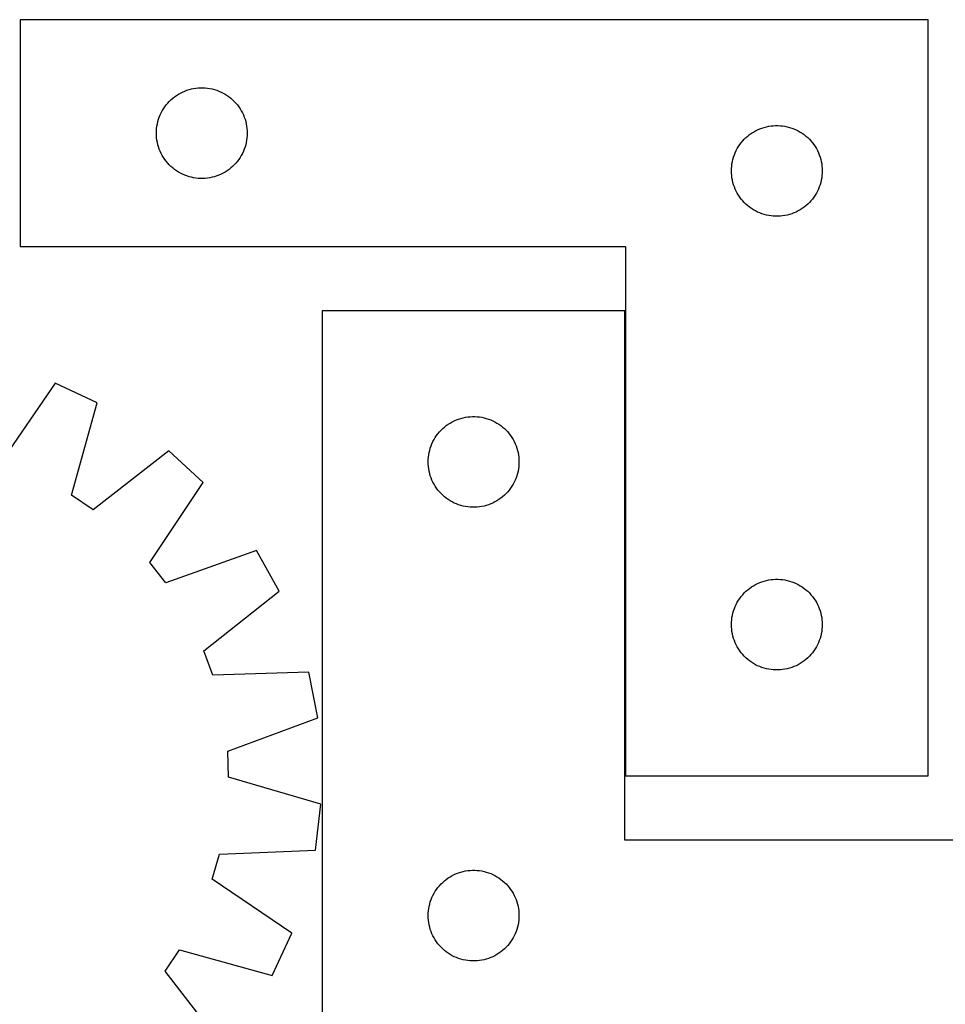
# Model space of a CAD drawing. Header units: millimetres. Extents: x 7 to 1493, y 7 to 2993.
# Tile 7 of 14: x 297 to 603, y 2417 to 2742. Entities that reach past the tile are written whole.
import ezdxf

# ---------------------------------------------------------------- set-up
doc = ezdxf.new("R2010")
doc.units = ezdxf.units.MM
doc.layers.add('COMMON', color=5, linetype='CONTINUOUS', true_color=0x0000ff)
doc.layers.add('CUT', color=7, linetype='CONTINUOUS', true_color=0x000000)

msp = doc.modelspace()

# ---------------------------------------------------------------- linework, layer by layer
at = {"layer": 'COMMON'}
msp.add_line((497.352441, 2646.064759), (497.352441, 2492.274914), dxfattribs=at)
at = {"layer": 'CUT'}
for p, q in [((597.452442, 2742.274914), (297.452442, 2742.274914)), ((297.452442, 2742.274914), (297.452442, 2667.274914)), ((597.452442, 2492.274914), (597.452442, 2742.274914)), ((350.40279, 2718.015096), (351.093726, 2718.360448)), ((351.093726, 2718.360448), (351.801523, 2718.669774)), ((351.801523, 2718.669774), (352.524306, 2718.942253)), ((352.524306, 2718.942253), (353.260157, 2719.177162)), ((353.260157, 2719.177162), (354.007125, 2719.37388)), ((354.007125, 2719.37388), (354.76323, 2719.531884)), ((354.76323, 2719.531884), (355.526466, 2719.650754)), ((355.526466, 2719.650754), (356.29481, 2719.730177)), ((356.29481, 2719.730177), (357.066223, 2719.769941)), ((357.066223, 2719.769941), (357.83866, 2719.769941)), ((357.83866, 2719.769941), (358.610073, 2719.730177)), ((358.610073, 2719.730177), (359.378417, 2719.650754)), ((359.378417, 2719.650754), (360.141653, 2719.531884)), ((360.141653, 2719.531884), (360.897758, 2719.37388)), ((360.897758, 2719.37388), (361.644726, 2719.177162)), ((361.644726, 2719.177162), (362.380577, 2718.942253)), ((362.380577, 2718.942253), (363.10336, 2718.669774)), ((363.10336, 2718.669774), (363.811157, 2718.360448)), ((363.811157, 2718.360448), (364.502093, 2718.015096)), ((346.185463, 2714.677196), (346.710159, 2715.244077)), ((346.710159, 2715.244077), (347.263341, 2715.783195)), ((347.263341, 2715.783195), (347.843544, 2716.293121)), ((347.843544, 2716.293121), (348.449227, 2716.772503)), ((348.449227, 2716.772503), (349.078786, 2717.220069)), ((349.078786, 2717.220069), (349.730549, 2717.634634)), ((349.730549, 2717.634634), (350.40279, 2718.015096)), ((364.502093, 2718.015096), (365.174334, 2717.634634)), ((365.174334, 2717.634634), (365.826097, 2717.220069)), ((365.826097, 2717.220069), (366.455656, 2716.772503)), ((366.455656, 2716.772503), (367.061339, 2716.293121)), ((367.061339, 2716.293121), (367.641542, 2715.783195)), ((367.641542, 2715.783195), (368.194724, 2715.244077)), ((368.194724, 2715.244077), (368.71942, 2714.677196)), ((344.035135, 2711.481321), (344.398163, 2712.163135)), ((344.398163, 2712.163135), (344.795808, 2712.825357)), ((344.795808, 2712.825357), (345.227016, 2713.466231)), ((345.227016, 2713.466231), (345.690644, 2714.084056)), ((345.690644, 2714.084056), (346.185463, 2714.677196)), ((368.71942, 2714.677196), (369.214239, 2714.084056)), ((369.214239, 2714.084056), (369.677867, 2713.466231)), ((369.677867, 2713.466231), (370.109075, 2712.825357)), ((370.109075, 2712.825357), (370.50672, 2712.163135)), ((370.50672, 2712.163135), (370.869748, 2711.481321)), ((342.769606, 2707.843195), (342.947026, 2708.594981)), ((342.947026, 2708.594981), (343.162911, 2709.336637)), ((343.162911, 2709.336637), (343.416689, 2710.066196)), ((343.416689, 2710.066196), (343.707688, 2710.781723)), ((343.707688, 2710.781723), (344.035135, 2711.481321)), ((370.869748, 2711.481321), (371.197195, 2710.781723)), ((371.197195, 2710.781723), (371.488194, 2710.066196)), ((371.488194, 2710.066196), (371.741972, 2709.336637)), ((371.741972, 2709.336637), (371.957857, 2708.594981)), ((371.957857, 2708.594981), (372.135277, 2707.843195)), ((342.452442, 2704.774914), (342.47233, 2705.547096)), ((342.47233, 2705.547096), (342.531943, 2706.317229)), ((342.531943, 2706.317229), (342.631123, 2707.083273)), ((342.631123, 2707.083273), (342.769606, 2707.843195)), ((372.135277, 2707.843195), (372.27376, 2707.083273)), ((372.27376, 2707.083273), (372.37294, 2706.317229)), ((372.37294, 2706.317229), (372.432553, 2705.547096)), ((372.432553, 2705.547096), (372.452442, 2704.774914)), ((539.078786, 2704.720069), (539.730549, 2705.134634)), ((539.730549, 2705.134634), (540.40279, 2705.515096)), ((540.40279, 2705.515096), (541.093726, 2705.860448)), ((541.093726, 2705.860448), (541.801523, 2706.169774)), ((541.801523, 2706.169774), (542.524306, 2706.442253)), ((542.524306, 2706.442253), (543.260157, 2706.677162)), ((543.260157, 2706.677162), (544.007125, 2706.87388)), ((544.007125, 2706.87388), (544.76323, 2707.031884)), ((544.76323, 2707.031884), (545.526466, 2707.150754)), ((545.526466, 2707.150754), (546.29481, 2707.230177)), ((546.29481, 2707.230177), (547.066223, 2707.269941)), ((547.066223, 2707.269941), (547.83866, 2707.269941)), ((547.83866, 2707.269941), (548.610073, 2707.230177)), ((548.610073, 2707.230177), (549.378417, 2707.150754)), ((549.378417, 2707.150754), (550.141653, 2707.031884)), ((550.141653, 2707.031884), (550.897758, 2706.87388)), ((550.897758, 2706.87388), (551.644726, 2706.677162)), ((551.644726, 2706.677162), (552.380577, 2706.442253)), ((552.380577, 2706.442253), (553.10336, 2706.169774)), ((553.10336, 2706.169774), (553.811157, 2705.860448)), ((553.811157, 2705.860448), (554.502093, 2705.515096)), ((554.502093, 2705.515096), (555.174334, 2705.134634)), ((555.174334, 2705.134634), (555.826097, 2704.720069)), ((342.47233, 2704.002733), (342.452442, 2704.774914)), ((342.531943, 2703.232599), (342.47233, 2704.002733)), ((342.631123, 2702.466556), (342.531943, 2703.232599)), ((342.769606, 2701.706633), (342.631123, 2702.466556)), ((372.27376, 2702.466556), (372.135277, 2701.706633)), ((372.37294, 2703.232599), (372.27376, 2702.466556)), ((372.432553, 2704.002733), (372.37294, 2703.232599)), ((372.452442, 2704.774914), (372.432553, 2704.002733)), ((535.690644, 2701.584056), (536.185463, 2702.177196)), ((536.185463, 2702.177196), (536.710159, 2702.744077)), ((536.710159, 2702.744077), (537.263341, 2703.283195)), ((537.263341, 2703.283195), (537.843544, 2703.793121)), ((537.843544, 2703.793121), (538.449227, 2704.272503)), ((538.449227, 2704.272503), (539.078786, 2704.720069)), ((555.826097, 2704.720069), (556.455656, 2704.272503)), ((556.455656, 2704.272503), (557.061339, 2703.793121)), ((557.061339, 2703.793121), (557.641542, 2703.283195)), ((557.641542, 2703.283195), (558.194724, 2702.744077)), ((558.194724, 2702.744077), (558.71942, 2702.177196)), ((558.71942, 2702.177196), (559.214239, 2701.584056)), ((342.947026, 2700.954847), (342.769606, 2701.706633)), ((343.162911, 2700.213192), (342.947026, 2700.954847)), ((343.416689, 2699.483633), (343.162911, 2700.213192)), ((343.707688, 2698.768106), (343.416689, 2699.483633)), ((344.035135, 2698.068507), (343.707688, 2698.768106)), ((371.197195, 2698.768106), (370.869748, 2698.068507)), ((371.488194, 2699.483633), (371.197195, 2698.768106)), ((371.741972, 2700.213192), (371.488194, 2699.483633)), ((371.957857, 2700.954847), (371.741972, 2700.213192)), ((372.135277, 2701.706633), (371.957857, 2700.954847)), ((533.707688, 2698.281723), (534.035135, 2698.981321)), ((534.035135, 2698.981321), (534.398163, 2699.663135)), ((534.398163, 2699.663135), (534.795808, 2700.325357)), ((534.795808, 2700.325357), (535.227016, 2700.966231)), ((535.227016, 2700.966231), (535.690644, 2701.584056)), ((559.214239, 2701.584056), (559.677867, 2700.966231)), ((559.677867, 2700.966231), (560.109075, 2700.325357)), ((560.109075, 2700.325357), (560.50672, 2699.663135)), ((560.50672, 2699.663135), (560.869748, 2698.981321)), ((560.869748, 2698.981321), (561.197195, 2698.281723)), ((344.398163, 2697.386693), (344.035135, 2698.068507)), ((344.795808, 2696.724471), (344.398163, 2697.386693)), ((345.227016, 2696.083598), (344.795808, 2696.724471)), ((345.690644, 2695.465772), (345.227016, 2696.083598)), ((346.185463, 2694.872632), (345.690644, 2695.465772)), ((369.214239, 2695.465772), (368.71942, 2694.872632)), ((369.677867, 2696.083598), (369.214239, 2695.465772)), ((370.109075, 2696.724471), (369.677867, 2696.083598)), ((370.50672, 2697.386693), (370.109075, 2696.724471)), ((370.869748, 2698.068507), (370.50672, 2697.386693)), ((532.769606, 2695.343195), (532.947026, 2696.094981)), ((532.947026, 2696.094981), (533.162911, 2696.836637)), ((533.162911, 2696.836637), (533.416689, 2697.566196)), ((533.416689, 2697.566196), (533.707688, 2698.281723)), ((561.197195, 2698.281723), (561.488194, 2697.566196)), ((561.488194, 2697.566196), (561.741972, 2696.836637)), ((561.741972, 2696.836637), (561.957857, 2696.094981)), ((561.957857, 2696.094981), (562.135277, 2695.343195)), ((346.710159, 2694.305752), (346.185463, 2694.872632)), ((347.263341, 2693.766634), (346.710159, 2694.305752)), ((347.843544, 2693.256708), (347.263341, 2693.766634)), ((348.449227, 2692.777326), (347.843544, 2693.256708)), ((349.078786, 2692.329759), (348.449227, 2692.777326)), ((349.730549, 2691.915195), (349.078786, 2692.329759)), ((365.826097, 2692.329759), (365.174334, 2691.915195)), ((366.455656, 2692.777326), (365.826097, 2692.329759)), ((367.061339, 2693.256708), (366.455656, 2692.777326)), ((367.641542, 2693.766634), (367.061339, 2693.256708)), ((368.194724, 2694.305752), (367.641542, 2693.766634)), ((368.71942, 2694.872632), (368.194724, 2694.305752)), ((532.452442, 2692.274914), (532.47233, 2693.047096)), ((532.47233, 2691.502733), (532.452442, 2692.274914)), ((532.47233, 2693.047096), (532.531943, 2693.817229)), ((532.531943, 2693.817229), (532.631123, 2694.583273)), ((532.631123, 2694.583273), (532.769606, 2695.343195)), ((562.135277, 2695.343195), (562.27376, 2694.583273)), ((562.27376, 2694.583273), (562.37294, 2693.817229)), ((562.37294, 2693.817229), (562.432553, 2693.047096)), ((562.432553, 2693.047096), (562.452442, 2692.274914)), ((562.452442, 2692.274914), (562.432553, 2691.502733)), ((350.40279, 2691.534732), (349.730549, 2691.915195)), ((351.093726, 2691.18938), (350.40279, 2691.534732)), ((351.801523, 2690.880055), (351.093726, 2691.18938)), ((352.524306, 2690.607576), (351.801523, 2690.880055)), ((353.260157, 2690.372666), (352.524306, 2690.607576)), ((354.007125, 2690.175949), (353.260157, 2690.372666)), ((354.76323, 2690.017945), (354.007125, 2690.175949)), ((355.526466, 2689.899074), (354.76323, 2690.017945)), ((356.29481, 2689.819651), (355.526466, 2689.899074)), ((357.066223, 2689.779887), (356.29481, 2689.819651)), ((357.83866, 2689.779887), (357.066223, 2689.779887)), ((358.610073, 2689.819651), (357.83866, 2689.779887)), ((359.378417, 2689.899074), (358.610073, 2689.819651)), ((360.141653, 2690.017945), (359.378417, 2689.899074)), ((360.897758, 2690.175949), (360.141653, 2690.017945)), ((361.644726, 2690.372666), (360.897758, 2690.175949)), ((362.380577, 2690.607576), (361.644726, 2690.372666)), ((363.10336, 2690.880055), (362.380577, 2690.607576)), ((363.811157, 2691.18938), (363.10336, 2690.880055)), ((364.502093, 2691.534732), (363.811157, 2691.18938)), ((365.174334, 2691.915195), (364.502093, 2691.534732)), ((532.531943, 2690.732599), (532.47233, 2691.502733)), ((532.631123, 2689.966556), (532.531943, 2690.732599)), ((532.769606, 2689.206633), (532.631123, 2689.966556)), ((532.947026, 2688.454847), (532.769606, 2689.206633)), ((562.135277, 2689.206633), (561.957857, 2688.454847)), ((562.27376, 2689.966556), (562.135277, 2689.206633)), ((562.37294, 2690.732599), (562.27376, 2689.966556)), ((562.432553, 2691.502733), (562.37294, 2690.732599)), ((533.162911, 2687.713192), (532.947026, 2688.454847)), ((533.416689, 2686.983633), (533.162911, 2687.713192)), ((533.707688, 2686.268106), (533.416689, 2686.983633)), ((534.035135, 2685.568507), (533.707688, 2686.268106)), ((561.197195, 2686.268106), (560.869748, 2685.568507)), ((561.488194, 2686.983633), (561.197195, 2686.268106)), ((561.741972, 2687.713192), (561.488194, 2686.983633)), ((561.957857, 2688.454847), (561.741972, 2687.713192)), ((534.398163, 2684.886693), (534.035135, 2685.568507)), ((534.795808, 2684.224471), (534.398163, 2684.886693)), ((535.227016, 2683.583598), (534.795808, 2684.224471)), ((535.690644, 2682.965772), (535.227016, 2683.583598)), ((536.185463, 2682.372632), (535.690644, 2682.965772)), ((536.710159, 2681.805752), (536.185463, 2682.372632)), ((558.71942, 2682.372632), (558.194724, 2681.805752)), ((559.214239, 2682.965772), (558.71942, 2682.372632)), ((559.677867, 2683.583598), (559.214239, 2682.965772)), ((560.109075, 2684.224471), (559.677867, 2683.583598)), ((560.50672, 2684.886693), (560.109075, 2684.224471)), ((560.869748, 2685.568507), (560.50672, 2684.886693)), ((537.263341, 2681.266634), (536.710159, 2681.805752)), ((537.843544, 2680.756708), (537.263341, 2681.266634)), ((538.449227, 2680.277326), (537.843544, 2680.756708)), ((539.078786, 2679.829759), (538.449227, 2680.277326)), ((539.730549, 2679.415195), (539.078786, 2679.829759)), ((540.40279, 2679.034732), (539.730549, 2679.415195)), ((555.174334, 2679.415195), (554.502093, 2679.034732)), ((555.826097, 2679.829759), (555.174334, 2679.415195)), ((556.455656, 2680.277326), (555.826097, 2679.829759)), ((557.061339, 2680.756708), (556.455656, 2680.277326)), ((557.641542, 2681.266634), (557.061339, 2680.756708)), ((558.194724, 2681.805752), (557.641542, 2681.266634)), ((541.093726, 2678.68938), (540.40279, 2679.034732)), ((541.801523, 2678.380055), (541.093726, 2678.68938)), ((542.524306, 2678.107576), (541.801523, 2678.380055)), ((543.260157, 2677.872666), (542.524306, 2678.107576)), ((544.007125, 2677.675949), (543.260157, 2677.872666)), ((544.76323, 2677.517945), (544.007125, 2677.675949)), ((545.526466, 2677.399074), (544.76323, 2677.517945)), ((546.29481, 2677.319651), (545.526466, 2677.399074)), ((547.066223, 2677.279887), (546.29481, 2677.319651)), ((547.83866, 2677.279887), (547.066223, 2677.279887)), ((548.610073, 2677.319651), (547.83866, 2677.279887)), ((549.378417, 2677.399074), (548.610073, 2677.319651)), ((550.141653, 2677.517945), (549.378417, 2677.399074)), ((550.897758, 2677.675949), (550.141653, 2677.517945)), ((551.644726, 2677.872666), (550.897758, 2677.675949)), ((552.380577, 2678.107576), (551.644726, 2677.872666)), ((553.10336, 2678.380055), (552.380577, 2678.107576)), ((553.811157, 2678.68938), (553.10336, 2678.380055)), ((554.502093, 2679.034732), (553.811157, 2678.68938)), ((297.452442, 2667.274914), (497.452442, 2667.274914)), ((497.452442, 2667.274914), (497.452442, 2492.274914)), ((497.252441, 2646.064759), (397.252441, 2646.064759)), ((397.252441, 2646.064759), (397.252441, 2396.064759)), ((497.252441, 2471.064759), (497.252441, 2646.064759)), ((308.956099, 2622.117872), (291.104056, 2595.844705)), ((322.914282, 2615.644877), (308.956099, 2622.117872)), ((314.391962, 2585.045125), (322.914282, 2615.644877)), ((443.807124, 2610.663725), (444.563229, 2610.821728)), ((444.563229, 2610.821728), (445.326465, 2610.940599)), ((445.326465, 2610.940599), (446.094809, 2611.020022)), ((446.094809, 2611.020022), (446.866222, 2611.059786)), ((446.866222, 2611.059786), (447.638659, 2611.059786)), ((447.638659, 2611.059786), (448.410072, 2611.020022)), ((448.410072, 2611.020022), (449.178416, 2610.940599)), ((449.178416, 2610.940599), (449.941652, 2610.821728)), ((449.941652, 2610.821728), (450.697757, 2610.663725)), ((437.06334, 2607.07304), (437.643543, 2607.582966)), ((437.643543, 2607.582966), (438.249226, 2608.062348)), ((438.249226, 2608.062348), (438.878785, 2608.509914)), ((438.878785, 2608.509914), (439.530548, 2608.924478)), ((439.530548, 2608.924478), (440.202789, 2609.304941)), ((440.202789, 2609.304941), (440.893725, 2609.650293)), ((440.893725, 2609.650293), (441.601522, 2609.959619)), ((441.601522, 2609.959619), (442.324305, 2610.232097)), ((442.324305, 2610.232097), (443.060156, 2610.467007)), ((443.060156, 2610.467007), (443.807124, 2610.663725)), ((450.697757, 2610.663725), (451.444725, 2610.467007)), ((451.444725, 2610.467007), (452.180576, 2610.232097)), ((452.180576, 2610.232097), (452.903359, 2609.959619)), ((452.903359, 2609.959619), (453.611156, 2609.650293)), ((453.611156, 2609.650293), (454.302092, 2609.304941)), ((454.302092, 2609.304941), (454.974333, 2608.924478)), ((454.974333, 2608.924478), (455.626096, 2608.509914)), ((455.626096, 2608.509914), (456.255655, 2608.062348)), ((456.255655, 2608.062348), (456.861338, 2607.582966)), ((456.861338, 2607.582966), (457.441541, 2607.07304)), ((434.595807, 2604.115202), (435.027015, 2604.756075)), ((435.027015, 2604.756075), (435.490643, 2605.373901)), ((435.490643, 2605.373901), (435.985462, 2605.967041)), ((435.985462, 2605.967041), (436.510158, 2606.533921)), ((436.510158, 2606.533921), (437.06334, 2607.07304)), ((457.441541, 2607.07304), (457.994723, 2606.533921)), ((457.994723, 2606.533921), (458.519419, 2605.967041)), ((458.519419, 2605.967041), (459.014238, 2605.373901)), ((459.014238, 2605.373901), (459.477866, 2604.756075)), ((459.477866, 2604.756075), (459.909074, 2604.115202)), ((432.96291, 2600.626482), (433.216688, 2601.35604)), ((433.216688, 2601.35604), (433.507687, 2602.071568)), ((433.507687, 2602.071568), (433.835134, 2602.771166)), ((433.835134, 2602.771166), (434.198162, 2603.45298)), ((434.198162, 2603.45298), (434.595807, 2604.115202)), ((459.909074, 2604.115202), (460.306719, 2603.45298)), ((460.306719, 2603.45298), (460.669747, 2602.771166)), ((460.669747, 2602.771166), (460.997194, 2602.071568)), ((460.997194, 2602.071568), (461.288193, 2601.35604)), ((461.288193, 2601.35604), (461.541971, 2600.626482)), ((346.607671, 2599.736101), (321.510514, 2580.265418)), ((357.882426, 2589.266601), (346.607671, 2599.736101)), ((432.331942, 2597.607074), (432.431122, 2598.373118)), ((432.431122, 2598.373118), (432.569605, 2599.13304)), ((432.569605, 2599.13304), (432.747025, 2599.884826)), ((432.747025, 2599.884826), (432.96291, 2600.626482)), ((461.541971, 2600.626482), (461.757856, 2599.884826)), ((461.757856, 2599.884826), (461.935276, 2599.13304)), ((461.935276, 2599.13304), (462.073759, 2598.373118)), ((462.073759, 2598.373118), (462.172939, 2597.607074)), ((432.252441, 2596.064759), (432.272329, 2596.83694)), ((432.272329, 2595.292578), (432.252441, 2596.064759)), ((432.272329, 2596.83694), (432.331942, 2597.607074)), ((432.331942, 2594.522444), (432.272329, 2595.292578)), ((432.431122, 2593.7564), (432.331942, 2594.522444)), ((462.172939, 2594.522444), (462.073759, 2593.7564)), ((462.172939, 2597.607074), (462.232552, 2596.83694)), ((462.232552, 2595.292578), (462.172939, 2594.522444)), ((462.232552, 2596.83694), (462.252441, 2596.064759)), ((462.252441, 2596.064759), (462.232552, 2595.292578)), ((432.569605, 2592.996478), (432.431122, 2593.7564)), ((432.747025, 2592.244692), (432.569605, 2592.996478)), ((432.96291, 2591.503037), (432.747025, 2592.244692)), ((433.216688, 2590.773478), (432.96291, 2591.503037)), ((461.541971, 2591.503037), (461.288193, 2590.773478)), ((461.757856, 2592.244692), (461.541971, 2591.503037)), ((461.935276, 2592.996478), (461.757856, 2592.244692)), ((462.073759, 2593.7564), (461.935276, 2592.996478)), ((340.321375, 2562.798048), (357.882426, 2589.266601)), ((433.507687, 2590.05795), (433.216688, 2590.773478)), ((433.835134, 2589.358352), (433.507687, 2590.05795)), ((434.198162, 2588.676538), (433.835134, 2589.358352)), ((434.595807, 2588.014316), (434.198162, 2588.676538)), ((435.027015, 2587.373443), (434.595807, 2588.014316)), ((459.909074, 2588.014316), (459.477866, 2587.373443)), ((460.306719, 2588.676538), (459.909074, 2588.014316)), ((460.669747, 2589.358352), (460.306719, 2588.676538)), ((460.997194, 2590.05795), (460.669747, 2589.358352)), ((461.288193, 2590.773478), (460.997194, 2590.05795)), ((321.510514, 2580.265418), (314.391962, 2585.045125)), ((435.490643, 2586.755617), (435.027015, 2587.373443)), ((435.985462, 2586.162477), (435.490643, 2586.755617)), ((436.510158, 2585.595597), (435.985462, 2586.162477)), ((437.06334, 2585.056479), (436.510158, 2585.595597)), ((437.643543, 2584.546552), (437.06334, 2585.056479)), ((457.441541, 2585.056479), (456.861338, 2584.546552)), ((457.994723, 2585.595597), (457.441541, 2585.056479)), ((458.519419, 2586.162477), (457.994723, 2585.595597)), ((459.014238, 2586.755617), (458.519419, 2586.162477)), ((459.477866, 2587.373443), (459.014238, 2586.755617)), ((438.249226, 2584.06717), (437.643543, 2584.546552)), ((438.878785, 2583.619604), (438.249226, 2584.06717)), ((439.530548, 2583.20504), (438.878785, 2583.619604)), ((440.202789, 2582.824577), (439.530548, 2583.20504)), ((440.893725, 2582.479225), (440.202789, 2582.824577)), ((441.601522, 2582.169899), (440.893725, 2582.479225)), ((442.324305, 2581.897421), (441.601522, 2582.169899)), ((443.060156, 2581.662511), (442.324305, 2581.897421)), ((443.807124, 2581.465793), (443.060156, 2581.662511)), ((444.563229, 2581.30779), (443.807124, 2581.465793)), ((450.697757, 2581.465793), (449.941652, 2581.30779)), ((451.444725, 2581.662511), (450.697757, 2581.465793)), ((452.180576, 2581.897421), (451.444725, 2581.662511)), ((452.903359, 2582.169899), (452.180576, 2581.897421)), ((453.611156, 2582.479225), (452.903359, 2582.169899)), ((454.302092, 2582.824577), (453.611156, 2582.479225)), ((454.974333, 2583.20504), (454.302092, 2582.824577)), ((455.626096, 2583.619604), (454.974333, 2583.20504)), ((456.255655, 2584.06717), (455.626096, 2583.619604)), ((456.861338, 2584.546552), (456.255655, 2584.06717)), ((445.326465, 2581.188919), (444.563229, 2581.30779)), ((446.094809, 2581.109496), (445.326465, 2581.188919)), ((446.866222, 2581.069732), (446.094809, 2581.109496)), ((447.638659, 2581.069732), (446.866222, 2581.069732)), ((448.410072, 2581.109496), (447.638659, 2581.069732)), ((449.178416, 2581.188919), (448.410072, 2581.109496)), ((449.941652, 2581.30779), (449.178416, 2581.188919)), ((375.500096, 2566.814796), (345.61451, 2556.052524)), ((382.987772, 2553.373618), (375.500096, 2566.814796)), ((345.61451, 2556.052524), (340.321375, 2562.798048)), ((539.730549, 2555.134634), (540.40279, 2555.515096)), ((540.40279, 2555.515096), (541.093726, 2555.860448)), ((541.093726, 2555.860448), (541.801523, 2556.169774)), ((541.801523, 2556.169774), (542.524306, 2556.442253)), ((542.524306, 2556.442253), (543.260157, 2556.677162)), ((543.260157, 2556.677162), (544.007125, 2556.87388)), ((544.007125, 2556.87388), (544.76323, 2557.031884)), ((544.76323, 2557.031884), (545.526466, 2557.150754)), ((545.526466, 2557.150754), (546.29481, 2557.230177)), ((546.29481, 2557.230177), (547.066223, 2557.269941)), ((547.066223, 2557.269941), (547.83866, 2557.269941)), ((547.83866, 2557.269941), (548.610073, 2557.230177)), ((548.610073, 2557.230177), (549.378417, 2557.150754)), ((549.378417, 2557.150754), (550.141653, 2557.031884)), ((550.141653, 2557.031884), (550.897758, 2556.87388)), ((550.897758, 2556.87388), (551.644726, 2556.677162)), ((551.644726, 2556.677162), (552.380577, 2556.442253)), ((552.380577, 2556.442253), (553.10336, 2556.169774)), ((553.10336, 2556.169774), (553.811157, 2555.860448)), ((553.811157, 2555.860448), (554.502093, 2555.515096)), ((554.502093, 2555.515096), (555.174334, 2555.134634)), ((358.106988, 2533.627192), (382.987772, 2553.373618)), ((535.690644, 2551.584056), (536.185463, 2552.177196)), ((536.185463, 2552.177196), (536.710159, 2552.744077)), ((536.710159, 2552.744077), (537.263341, 2553.283195)), ((537.263341, 2553.283195), (537.843544, 2553.793121)), ((537.843544, 2553.793121), (538.449227, 2554.272503)), ((538.449227, 2554.272503), (539.078786, 2554.720069)), ((539.078786, 2554.720069), (539.730549, 2555.134634)), ((555.174334, 2555.134634), (555.826097, 2554.720069)), ((555.826097, 2554.720069), (556.455656, 2554.272503)), ((556.455656, 2554.272503), (557.061339, 2553.793121)), ((557.061339, 2553.793121), (557.641542, 2553.283195)), ((557.641542, 2553.283195), (558.194724, 2552.744077)), ((558.194724, 2552.744077), (558.71942, 2552.177196)), ((558.71942, 2552.177196), (559.214239, 2551.584056)), ((533.707688, 2548.281723), (534.035135, 2548.981321)), ((534.035135, 2548.981321), (534.398163, 2549.663135)), ((534.398163, 2549.663135), (534.795808, 2550.325357)), ((534.795808, 2550.325357), (535.227016, 2550.966231)), ((535.227016, 2550.966231), (535.690644, 2551.584056)), ((559.214239, 2551.584056), (559.677867, 2550.966231)), ((559.677867, 2550.966231), (560.109075, 2550.325357)), ((560.109075, 2550.325357), (560.50672, 2549.663135)), ((560.50672, 2549.663135), (560.869748, 2548.981321)), ((560.869748, 2548.981321), (561.197195, 2548.281723)), ((532.769606, 2545.343195), (532.947026, 2546.094981)), ((532.947026, 2546.094981), (533.162911, 2546.836637)), ((533.162911, 2546.836637), (533.416689, 2547.566196)), ((533.416689, 2547.566196), (533.707688, 2548.281723)), ((561.197195, 2548.281723), (561.488194, 2547.566196)), ((561.488194, 2547.566196), (561.741972, 2546.836637)), ((561.741972, 2546.836637), (561.957857, 2546.094981)), ((561.957857, 2546.094981), (562.135277, 2545.343195)), ((532.452442, 2542.274914), (532.47233, 2543.047096)), ((532.47233, 2543.047096), (532.531943, 2543.817229)), ((532.531943, 2543.817229), (532.631123, 2544.583273)), ((532.631123, 2544.583273), (532.769606, 2545.343195)), ((562.135277, 2545.343195), (562.27376, 2544.583273)), ((562.27376, 2544.583273), (562.37294, 2543.817229)), ((562.37294, 2543.817229), (562.432553, 2543.047096)), ((562.432553, 2543.047096), (562.452442, 2542.274914)), ((532.47233, 2541.502733), (532.452442, 2542.274914)), ((532.531943, 2540.732599), (532.47233, 2541.502733)), ((532.631123, 2539.966556), (532.531943, 2540.732599)), ((532.769606, 2539.206633), (532.631123, 2539.966556)), ((532.947026, 2538.454847), (532.769606, 2539.206633)), ((562.135277, 2539.206633), (561.957857, 2538.454847)), ((562.27376, 2539.966556), (562.135277, 2539.206633)), ((562.37294, 2540.732599), (562.27376, 2539.966556)), ((562.432553, 2541.502733), (562.37294, 2540.732599)), ((562.452442, 2542.274914), (562.432553, 2541.502733)), ((533.162911, 2537.713192), (532.947026, 2538.454847)), ((533.416689, 2536.983633), (533.162911, 2537.713192)), ((533.707688, 2536.268106), (533.416689, 2536.983633)), ((534.035135, 2535.568507), (533.707688, 2536.268106)), ((561.197195, 2536.268106), (560.869748, 2535.568507)), ((561.488194, 2536.983633), (561.197195, 2536.268106)), ((561.741972, 2537.713192), (561.488194, 2536.983633)), ((561.957857, 2538.454847), (561.741972, 2537.713192)), ((361.056576, 2525.576149), (358.106988, 2533.627192)), ((534.398163, 2534.886693), (534.035135, 2535.568507)), ((534.795808, 2534.224471), (534.398163, 2534.886693)), ((535.227016, 2533.583598), (534.795808, 2534.224471)), ((535.690644, 2532.965772), (535.227016, 2533.583598)), ((536.185463, 2532.372632), (535.690644, 2532.965772)), ((559.214239, 2532.965772), (558.71942, 2532.372632)), ((559.677867, 2533.583598), (559.214239, 2532.965772)), ((560.109075, 2534.224471), (559.677867, 2533.583598)), ((560.50672, 2534.886693), (560.109075, 2534.224471)), ((560.869748, 2535.568507), (560.50672, 2534.886693)), ((536.710159, 2531.805752), (536.185463, 2532.372632)), ((537.263341, 2531.266634), (536.710159, 2531.805752)), ((537.843544, 2530.756708), (537.263341, 2531.266634)), ((538.449227, 2530.277326), (537.843544, 2530.756708)), ((539.078786, 2529.829759), (538.449227, 2530.277326)), ((539.730549, 2529.415195), (539.078786, 2529.829759)), ((540.40279, 2529.034732), (539.730549, 2529.415195)), ((555.174334, 2529.415195), (554.502093, 2529.034732)), ((555.826097, 2529.829759), (555.174334, 2529.415195)), ((556.455656, 2530.277326), (555.826097, 2529.829759)), ((557.061339, 2530.756708), (556.455656, 2530.277326)), ((557.641542, 2531.266634), (557.061339, 2530.756708)), ((558.194724, 2531.805752), (557.641542, 2531.266634)), ((558.71942, 2532.372632), (558.194724, 2531.805752)), ((392.805182, 2526.576524), (361.056576, 2525.576149)), ((395.772833, 2511.479385), (392.805182, 2526.576524)), ((541.093726, 2528.68938), (540.40279, 2529.034732)), ((541.801523, 2528.380055), (541.093726, 2528.68938)), ((542.524306, 2528.107576), (541.801523, 2528.380055)), ((543.260157, 2527.872666), (542.524306, 2528.107576)), ((544.007125, 2527.675949), (543.260157, 2527.872666)), ((544.76323, 2527.517945), (544.007125, 2527.675949)), ((545.526466, 2527.399074), (544.76323, 2527.517945)), ((546.29481, 2527.319651), (545.526466, 2527.399074)), ((547.066223, 2527.279887), (546.29481, 2527.319651)), ((547.83866, 2527.279887), (547.066223, 2527.279887)), ((548.610073, 2527.319651), (547.83866, 2527.279887)), ((549.378417, 2527.399074), (548.610073, 2527.319651)), ((550.141653, 2527.517945), (549.378417, 2527.399074)), ((550.897758, 2527.675949), (550.141653, 2527.517945)), ((551.644726, 2527.872666), (550.897758, 2527.675949)), ((552.380577, 2528.107576), (551.644726, 2527.872666)), ((553.10336, 2528.380055), (552.380577, 2528.107576)), ((553.811157, 2528.68938), (553.10336, 2528.380055)), ((554.502093, 2529.034732), (553.811157, 2528.68938)), ((366.00782, 2500.388003), (395.772833, 2511.479385)), ((366.325136, 2491.819533), (366.00782, 2500.388003)), ((396.828988, 2482.960087), (366.325136, 2491.819533)), ((497.452442, 2492.274914), (597.452442, 2492.274914)), ((394.986119, 2467.684801), (396.828988, 2482.960087)), ((697.252441, 2471.064759), (497.252441, 2471.064759)), ((363.250484, 2466.334164), (394.986119, 2467.684801)), ((360.904466, 2458.087009), (363.250484, 2466.334164)), ((445.326465, 2460.940599), (446.094809, 2461.020022)), ((446.094809, 2461.020022), (446.866222, 2461.059786)), ((446.866222, 2461.059786), (447.638659, 2461.059786)), ((447.638659, 2461.059786), (448.410072, 2461.020022)), ((448.410072, 2461.020022), (449.178416, 2460.940599)), ((387.177634, 2440.234967), (360.904466, 2458.087009)), ((437.643543, 2457.582966), (438.249226, 2458.062348)), ((438.249226, 2458.062348), (438.878785, 2458.509914)), ((438.878785, 2458.509914), (439.530548, 2458.924478)), ((439.530548, 2458.924478), (440.202789, 2459.304941)), ((440.202789, 2459.304941), (440.893725, 2459.650293)), ((440.893725, 2459.650293), (441.601522, 2459.959619)), ((441.601522, 2459.959619), (442.324305, 2460.232097)), ((442.324305, 2460.232097), (443.060156, 2460.467007)), ((443.060156, 2460.467007), (443.807124, 2460.663725)), ((443.807124, 2460.663725), (444.563229, 2460.821728)), ((444.563229, 2460.821728), (445.326465, 2460.940599)), ((449.178416, 2460.940599), (449.941652, 2460.821728)), ((449.941652, 2460.821728), (450.697757, 2460.663725)), ((450.697757, 2460.663725), (451.444725, 2460.467007)), ((451.444725, 2460.467007), (452.180576, 2460.232097)), ((452.180576, 2460.232097), (452.903359, 2459.959619)), ((452.903359, 2459.959619), (453.611156, 2459.650293)), ((453.611156, 2459.650293), (454.302092, 2459.304941)), ((454.302092, 2459.304941), (454.974333, 2458.924478)), ((454.974333, 2458.924478), (455.626096, 2458.509914)), ((455.626096, 2458.509914), (456.255655, 2458.062348)), ((456.255655, 2458.062348), (456.861338, 2457.582966)), ((434.595807, 2454.115202), (435.027015, 2454.756075)), ((435.027015, 2454.756075), (435.490643, 2455.373901)), ((435.490643, 2455.373901), (435.985462, 2455.967041)), ((435.985462, 2455.967041), (436.510158, 2456.533921)), ((436.510158, 2456.533921), (437.06334, 2457.07304)), ((437.06334, 2457.07304), (437.643543, 2457.582966)), ((456.861338, 2457.582966), (457.441541, 2457.07304)), ((457.441541, 2457.07304), (457.994723, 2456.533921)), ((457.994723, 2456.533921), (458.519419, 2455.967041)), ((458.519419, 2455.967041), (459.014238, 2455.373901)), ((459.014238, 2455.373901), (459.477866, 2454.756075)), ((459.477866, 2454.756075), (459.909074, 2454.115202)), ((432.96291, 2450.626482), (433.216688, 2451.35604)), ((433.216688, 2451.35604), (433.507687, 2452.071568)), ((433.507687, 2452.071568), (433.835134, 2452.771166)), ((433.835134, 2452.771166), (434.198162, 2453.45298)), ((434.198162, 2453.45298), (434.595807, 2454.115202)), ((459.909074, 2454.115202), (460.306719, 2453.45298)), ((460.306719, 2453.45298), (460.669747, 2452.771166)), ((460.669747, 2452.771166), (460.997194, 2452.071568)), ((460.997194, 2452.071568), (461.288193, 2451.35604)), ((461.288193, 2451.35604), (461.541971, 2450.626482)), ((432.331942, 2447.607074), (432.431122, 2448.373118)), ((432.431122, 2448.373118), (432.569605, 2449.13304)), ((432.569605, 2449.13304), (432.747025, 2449.884826)), ((432.747025, 2449.884826), (432.96291, 2450.626482)), ((461.541971, 2450.626482), (461.757856, 2449.884826)), ((461.757856, 2449.884826), (461.935276, 2449.13304)), ((461.935276, 2449.13304), (462.073759, 2448.373118)), ((462.073759, 2448.373118), (462.172939, 2447.607074)), ((432.252441, 2446.064759), (432.272329, 2446.83694)), ((432.272329, 2445.292578), (432.252441, 2446.064759)), ((432.272329, 2446.83694), (432.331942, 2447.607074)), ((432.331942, 2444.522444), (432.272329, 2445.292578)), ((462.172939, 2447.607074), (462.232552, 2446.83694)), ((462.232552, 2445.292578), (462.172939, 2444.522444)), ((462.232552, 2446.83694), (462.252441, 2446.064759)), ((462.252441, 2446.064759), (462.232552, 2445.292578)), ((432.431122, 2443.7564), (432.331942, 2444.522444)), ((432.569605, 2442.996478), (432.431122, 2443.7564)), ((432.747025, 2442.244692), (432.569605, 2442.996478)), ((432.96291, 2441.503037), (432.747025, 2442.244692)), ((433.216688, 2440.773478), (432.96291, 2441.503037)), ((461.541971, 2441.503037), (461.288193, 2440.773478)), ((461.757856, 2442.244692), (461.541971, 2441.503037)), ((461.935276, 2442.996478), (461.757856, 2442.244692)), ((462.073759, 2443.7564), (461.935276, 2442.996478)), ((462.172939, 2444.522444), (462.073759, 2443.7564)), ((380.704638, 2426.276784), (387.177634, 2440.234967)), ((433.507687, 2440.05795), (433.216688, 2440.773478)), ((433.835134, 2439.358352), (433.507687, 2440.05795)), ((434.198162, 2438.676538), (433.835134, 2439.358352)), ((434.595807, 2438.014316), (434.198162, 2438.676538)), ((460.306719, 2438.676538), (459.909074, 2438.014316)), ((460.669747, 2439.358352), (460.306719, 2438.676538)), ((460.997194, 2440.05795), (460.669747, 2439.358352)), ((461.288193, 2440.773478), (460.997194, 2440.05795)), ((435.027015, 2437.373443), (434.595807, 2438.014316)), ((435.490643, 2436.755617), (435.027015, 2437.373443)), ((435.985462, 2436.162477), (435.490643, 2436.755617)), ((436.510158, 2435.595597), (435.985462, 2436.162477)), ((437.06334, 2435.056479), (436.510158, 2435.595597)), ((437.643543, 2434.546552), (437.06334, 2435.056479)), ((457.441541, 2435.056479), (456.861338, 2434.546552)), ((457.994723, 2435.595597), (457.441541, 2435.056479)), ((458.519419, 2436.162477), (457.994723, 2435.595597)), ((459.014238, 2436.755617), (458.519419, 2436.162477)), ((459.477866, 2437.373443), (459.014238, 2436.755617)), ((459.909074, 2438.014316), (459.477866, 2437.373443)), ((345.32518, 2427.680551), (350.104886, 2434.799103)), ((350.104886, 2434.799103), (380.704638, 2426.276784)), ((438.249226, 2434.06717), (437.643543, 2434.546552)), ((438.878785, 2433.619604), (438.249226, 2434.06717)), ((439.530548, 2433.20504), (438.878785, 2433.619604)), ((440.202789, 2432.824577), (439.530548, 2433.20504)), ((440.893725, 2432.479225), (440.202789, 2432.824577)), ((441.601522, 2432.169899), (440.893725, 2432.479225)), ((442.324305, 2431.897421), (441.601522, 2432.169899)), ((443.060156, 2431.662511), (442.324305, 2431.897421)), ((452.180576, 2431.897421), (451.444725, 2431.662511)), ((452.903359, 2432.169899), (452.180576, 2431.897421)), ((453.611156, 2432.479225), (452.903359, 2432.169899)), ((454.302092, 2432.824577), (453.611156, 2432.479225)), ((454.974333, 2433.20504), (454.302092, 2432.824577)), ((455.626096, 2433.619604), (454.974333, 2433.20504)), ((456.255655, 2434.06717), (455.626096, 2433.619604)), ((456.861338, 2434.546552), (456.255655, 2434.06717)), ((443.807124, 2431.465793), (443.060156, 2431.662511)), ((444.563229, 2431.30779), (443.807124, 2431.465793)), ((445.326465, 2431.188919), (444.563229, 2431.30779)), ((446.094809, 2431.109496), (445.326465, 2431.188919)), ((446.866222, 2431.069732), (446.094809, 2431.109496)), ((447.638659, 2431.069732), (446.866222, 2431.069732)), ((448.410072, 2431.109496), (447.638659, 2431.069732)), ((449.178416, 2431.188919), (448.410072, 2431.109496)), ((449.941652, 2431.30779), (449.178416, 2431.188919)), ((450.697757, 2431.465793), (449.941652, 2431.30779)), ((451.444725, 2431.662511), (450.697757, 2431.465793)), ((364.795862, 2402.583395), (345.32518, 2427.680551))]:
    msp.add_line(p, q, dxfattribs=at)

doc.saveas('drawing.dxf')
